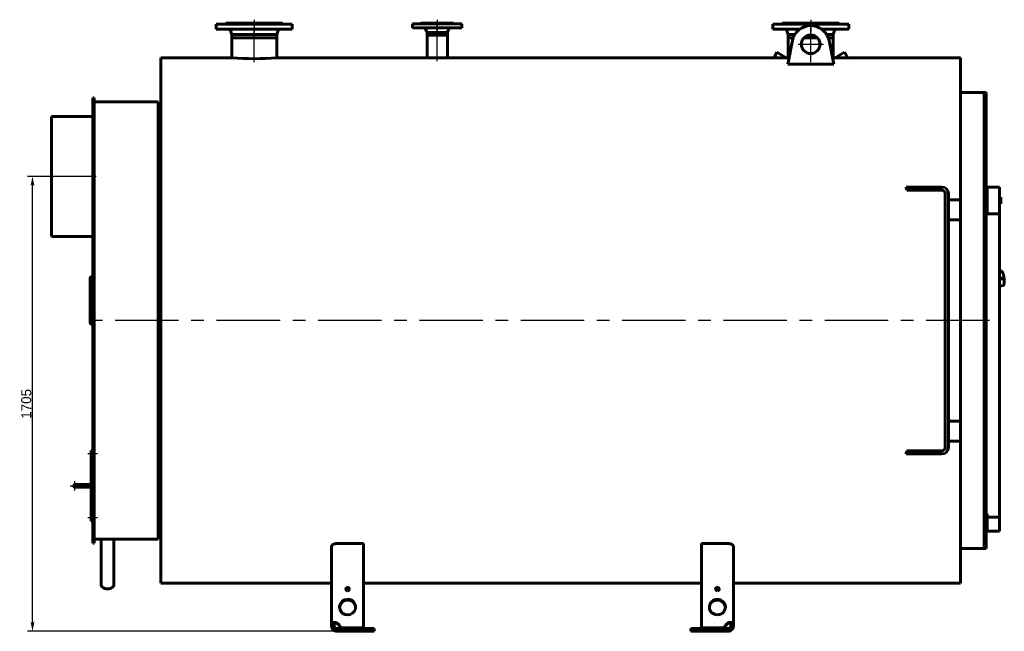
# Model space of a CAD drawing. Header units: millimetres. Extents: x 0 to 4976, y -202 to 841.
# Tile 3 of 6: x 1401 to 1893, y -152 to 154. Entities that reach past the tile are written whole.
import ezdxf

# ---------------------------------------------------------------- set-up
doc = ezdxf.new("R2010")
doc.units = ezdxf.units.MM
for name, pattern in [('CENTER_per1_scale0.029528', [1.5, 0.9375, -0.1875, 0.1875, -0.1875]), ('CENTER_per1_scale0.196850', [10, 6.25, -1.25, 1.25, -1.25]), ('CENTER_per1_scale0.228346', [11.6, 7.25, -1.45, 1.45, -1.45]), ('CENTER_per1_scale0.295276', [15, 9.375, -1.875, 1.875, -1.875]), ('CENTER_per1_scale0.393701', [20, 12.5, -2.5, 2.5, -2.5]), ('CENTER_per1_scale0.935039', [47.5, 29.6875, -5.9375, 5.9375, -5.9375]), ('CENTER_per2_scale0.688976', [35, 21.875, -4.375, 4.375, -4.375]), ('CENTER_per3_scale0.689565', [35.029906, 21.893691, -4.378738, 4.378738, -4.378738]), ('CENTER_per3_scale0.715261', [36.335241, 22.709526, -4.541905, 4.541905, -4.541905]), ('CENTER_per42_scale0.997375', [50.666667, 31.666667, -6.333333, 6.333333, -6.333333]), ('CENTER_per4_scale0.762795', [38.75, 24.21875, -4.84375, 4.84375, -4.84375])]:
    doc.linetypes.add(name, pattern=pattern)
doc.styles.add('TextStyle_1', font='T-FLEX Type A.TTF', dxfattribs={"height": 5})
doc.dimstyles.new('DIM_ST_1', dxfattribs={"dimtxt": 5, "dimasz": 5, "dimexe": 2.5, "dimexo": 0, "dimtad": 1, "dimlfac": 7.5, "dimrnd": 0.01, "dimdsep": 46, "dimtxsty": 'TextStyle_1', "dimblk": 'Arrow_3_C7_Status', "dimcen": 0.09, "dimclrd": 7, "dimclre": 7, "dimclrt": 7, "dimazin": 0, "dimtfac": 1, "dimtdec": 0, "dimtmove": 0, "dimatfit": 0, "dimldrblk": 'NONE', "dimfxl": 1, "dimtvp": 1, "dimtolj": 1, "dimarcsym": 0})

# ---------------------------------------------------------------- blocks, each defined once
blk = doc.blocks.new('Arrow_3_C7_Status')
at = {"color": 7, "linetype": 'Continuous', "lineweight": 0}
blk.add_line((-1, 0), (-0.8, 0), dxfattribs=at)
at = {"color": 7}
blk.add_solid([(-1, -0.2), (0, 0), (-0.8, 0), (-1, 0.2)], dxfattribs=at)
blk = doc.blocks.new('*D7')
at = {"color": 7, "lineweight": -2}
for p, q in [((-238.12, 75.33), (-250.12, 75.33)), ((-247.62, -147), (-247.62, 70.33)), ((-93.72, -152), (-250.12, -152))]:
    blk.add_line(p, q, dxfattribs=at)
at = {"layer": 'Defpoints', "color": 0}
for p in [(-247.62, 75.33), (-238.12, 75.33), (-93.72, -152)]:
    blk.add_point(p, dxfattribs=at)
at = {"color": 7, "lineweight": -2, "xscale": 5, "yscale": 5, "zscale": 5}
for p, rotation in [((-247.62, 75.33), 90), ((-247.62, -152), 270)]:
    blk.add_blockref('Arrow_3_C7_Status', p, dxfattribs=dict(at, rotation=rotation))
at = {"color": 7, "insert": (-250.74, -38.33), "char_height": 5, "attachment_point": 5, "rotation": 90, "style": 'TextStyle_1'}
blk.add_mtext('\\A1;1705{\\H0.5x;\\S^ ;}', dxfattribs=at)
blk = doc.blocks.new('_None')
blk = doc.blocks.new('Проекция_1')
at = {"color": 7, "linetype": 'CENTER_per1_scale0.029528', "lineweight": 25}
for p, q in [((-136.7826, 153.6667), (-136.7826, 150.1333)), ((-45.3159, 153.6667), (-45.3159, 150.1333)), ((141.3507, 153.6667), (141.3507, 150.1333))]:
    blk.add_line(p, q, dxfattribs=at)
at = {"color": 7, "linetype": 'CENTER_per1_scale0.393701', "lineweight": 25}
for p, q in [((-136.7826, 153.2667), (-136.7826, 147.2667)), ((141.3507, 153.2667), (141.3507, 147.2667))]:
    blk.add_line(p, q, dxfattribs=at)
at = {"color": 7, "linetype": 'CENTER_per1_scale0.295276', "lineweight": 25}
blk.add_line((-45.3159, 153.2667), (-45.3159, 147.9333), dxfattribs=at)
at = {"color": 7, "linetype": 'Continuous', "lineweight": 60}
for p, q in [((-155.7826, 151.4667), (-117.7826, 151.4667)), ((-155.7826, 151.4667), (-155.7826, 148.9333)), ((-155.7826, 148.9333), (-117.7826, 148.9333)), ((-122.4493, 151.6), (-151.1159, 151.6)), ((-151.1159, 151.6), (-151.1159, 151.4667)), ((-122.6493, 152), (-150.9159, 152)), ((-150.9159, 152), (-150.9159, 151.8)), ((-148.7254, 148.2002), (-148.0026, 146.2667)), ((-125.5626, 146.2667), (-124.8398, 148.2002)), ((-122.6493, 151.8), (-122.6493, 152)), ((-122.4493, 151.4667), (-122.4493, 151.6)), ((-117.7826, 148.9333), (-117.7826, 151.4667)), ((-57.6493, 151.6), (-32.9826, 151.6)), ((-57.6493, 151.6), (-57.6493, 149.6)), ((-57.6493, 149.6), (-32.9826, 149.6)), ((-53.4493, 152), (-37.1826, 152)), ((-53.4493, 152), (-53.4493, 151.8)), ((-51.1126, 149.1027), (-50.3893, 147.3333)), ((-40.2426, 147.3333), (-39.5192, 149.1027)), ((-37.1826, 151.8), (-37.1826, 152)), ((-32.9826, 149.6), (-32.9826, 151.6)), ((122.3507, 151.4667), (160.3507, 151.4667)), ((122.3507, 151.4667), (122.3507, 148.9333)), ((122.3507, 148.9333), (135.8499, 148.9333)), ((155.6841, 151.6), (127.0174, 151.6)), ((127.0174, 151.6), (127.0174, 151.4667)), ((155.4841, 152), (127.2174, 152)), ((127.2174, 152), (127.2174, 151.8)), ((129.408, 148.2002), (130.1307, 146.2667)), ((146.8516, 148.9333), (160.3507, 148.9333)), ((152.5707, 146.2667), (153.2935, 148.2002)), ((155.4841, 151.8), (155.4841, 152)), ((155.6841, 151.4667), (155.6841, 151.6)), ((160.3507, 148.9333), (160.3507, 151.4667)), ((-148.0026, 146.2667), (-148.0026, 144.6667)), ((-125.5626, 146.2667), (-148.0026, 146.2667)), ((-125.5626, 144.6667), (-148.0026, 144.6667)), ((-147.9826, 144.6667), (-147.9826, 134.6667)), ((-125.5826, 134.6667), (-125.5826, 144.6667)), ((-125.5626, 144.6667), (-125.5626, 146.2667)), ((-50.3893, 147.3333), (-50.3893, 146)), ((-50.3893, 147.3333), (-40.2426, 147.3333)), ((-40.2426, 146), (-50.3893, 146)), ((-50.3893, 146), (-50.3893, 134.6667)), ((-50.3893, 146), (-40.2426, 146)), ((-40.2426, 146), (-40.2426, 147.3333)), ((-40.2426, 134.6667), (-40.2426, 146)), ((132.1954, 143.2075), (129.8577, 131.4098)), ((130.1307, 146.2667), (130.1307, 144.6667)), ((133.3907, 146.2667), (130.1307, 146.2667)), ((132.6102, 144.6667), (130.1307, 144.6667)), ((130.1507, 144.6667), (130.1507, 134.6667)), ((144.6768, 144.6667), (138.0246, 144.6667)), ((152.5707, 146.2667), (149.3107, 146.2667)), ((152.5707, 144.6667), (150.0912, 144.6667)), ((152.8438, 131.4098), (150.5061, 143.2075)), ((152.5507, 134.6667), (152.5507, 144.6667)), ((152.5707, 144.6667), (152.5707, 146.2667)), ((-183.4493, 3.3333), (-183.4493, 134.6667)), ((-147.9826, 134.6667), (-183.4493, 134.6667)), ((-50.3893, 134.6667), (-125.5826, 134.6667)), ((122.8592, 134.6667), (-40.2426, 134.6667)), ((123.5224, 135.8153), (122.856, 134.6611)), ((124.4224, 137.3742), (123.5224, 135.8153)), ((129.1116, 134.6669), (124.4224, 137.3742)), ((130.1527, 134.6667), (129.0127, 134.6667)), ((153.591, 134.6667), (152.5485, 134.6667)), ((158.2791, 137.3742), (153.5899, 134.6669)), ((158.2791, 137.3742), (159.8455, 134.6611)), ((216.1507, 134.6667), (159.8423, 134.6667)), ((216.1507, 134.6667), (216.1507, 63.6667)), ((152.8438, 131.4098), (129.8577, 131.4098)), ((-217.4493, 104.0208), (-217.4493, 114.6667)), ((-216.7826, 114.6667), (-217.4493, 114.6667)), ((-216.7826, 104.0208), (-216.7826, 114.6667)), ((228.0174, 117.2), (216.1507, 117.2)), ((228.0174, 117.2), (228.0174, -110.5333)), ((228.0174, 3.3333), (228.0174, 117.2)), ((229.0841, 117.2), (228.0174, 117.2)), ((229.0841, 3.3333), (229.0841, 117.2)), ((-184.7826, 112.6666), (-216.7826, 112.6666)), ((-184.7826, 112.6666), (-184.7826, 3.3333)), ((-183.4493, 112), (-184.7826, 112)), ((-238.1159, 105.3333), (-217.4493, 105.3333)), ((-238.1159, 45.3333), (-238.1159, 105.3333)), ((-217.4493, 104.0208), (-217.4493, 103.3833)), ((-217.4493, 96.7167), (-217.4493, 103.3833)), ((-217.4493, 103.3833), (-216.7826, 103.3833)), ((-216.7826, 104.0208), (-216.7826, 103.3833)), ((-216.7826, 96.7167), (-216.7826, 103.3833)), ((-217.4493, 91.2367), (-217.4493, 96.7167)), ((-216.7826, 91.2367), (-216.7826, 96.7167)), ((-217.4493, 86.2704), (-217.4493, 91.2367)), ((-216.7826, 91.2367), (-216.7826, 86.2704)), ((-217.4493, 86.2704), (-217.4493, -108)), ((-216.7826, 86.2704), (-216.7826, -108)), ((189.0086, 70), (199.3915, 70)), ((199.3915, 70), (202.4198, 70)), ((206.9507, 70), (202.4198, 70)), ((229.0841, 56.6667), (229.0841, 70)), ((229.0841, 70), (229.4841, 70)), ((229.4841, 56.6667), (229.4841, 70)), ((229.4841, 70), (235.7507, 70)), ((235.7507, 70), (235.7507, 56.6667)), ((189.4353, 68.4), (199.3915, 68.4)), ((202.4198, 68.4), (199.3915, 68.4)), ((206.9507, 68.4), (202.4198, 68.4)), ((208.5507, 66.8), (208.5507, -60.1333)), ((210.1507, 66.8), (210.1507, -60.1333)), ((236.3107, 65.0139), (235.7507, 65.0139)), ((236.3107, 61.6801), (236.3107, 65.0139)), ((236.3107, 65.0077), (236.3107, 65.0077)), ((210.1507, 63.6667), (216.1507, 63.6667)), ((216.1507, 53.6667), (216.1507, 63.6667)), ((236.3107, 61.6801), (235.7507, 61.6801)), ((235.7507, 61.6723), (236.3107, 61.6723)), ((236.3107, 61.6758), (236.3107, 61.6779)), ((236.3107, 61.6728), (236.3107, 61.6758)), ((229.4841, 56.6667), (229.0841, 56.6667)), ((235.7507, 56.6667), (229.4841, 56.6667)), ((235.7507, -94.9604), (235.7507, 56.6667)), ((216.1507, 53.6667), (210.1507, 53.6667)), ((216.1507, 53.6667), (216.1507, -47)), ((-238.1159, 45.3333), (-217.4493, 45.3333)), ((-218.7826, 24.6312), (-218.7826, 2.6039)), ((-217.4493, 25.1411), (-218.1159, 25.1411)), ((236.3836, 28.0464), (235.7507, 27.9617)), ((237.5489, 24.6322), (235.7507, 24.3913)), ((237.5807, 24.6336), (237.5555, 24.6328)), ((237.5681, 24.6333), (237.5844, 24.6337)), ((235.7507, 23.9298), (237.6077, 24.1786)), ((235.7507, 20.5628), (237.3574, 20.7781)), ((237.6259, 24.1837), (237.6543, 24.1952)), ((-218.7826, 2.1581), (-218.7826, 2.6039)), ((-218.1159, 1.9685), (-217.4493, 1.9685)), ((-218.1159, 1.5348), (-217.4493, 1.5348)), ((-184.7826, 3.3333), (-184.7826, -106)), ((-183.4493, 3.3333), (-183.4493, -128)), ((228.0174, 3.3333), (228.0174, -110.5333)), ((229.0841, 3.3333), (229.0841, -110.5333)), ((210.1507, -47), (216.1507, -47)), ((216.1507, -57), (216.1507, -47)), ((216.1507, -57), (210.1507, -57)), ((216.1507, -57), (216.1507, -128)), ((-218.3826, -63), (-218.3826, -61.6667)), ((-218.3826, -61.6667), (-217.7159, -61.6667)), ((-218.3826, -63), (-218.3826, -95.6667)), ((-217.7159, -61.6667), (-217.7159, -63)), ((-217.4493, -62.6667), (-217.7159, -62.6667)), ((-217.7159, -95.6667), (-217.7159, -63)), ((189.0086, -63.3333), (199.3915, -63.3333)), ((189.4353, -61.7333), (199.3915, -61.7333)), ((199.3915, -61.7333), (202.4198, -61.7333)), ((202.4198, -63.3333), (199.3915, -63.3333)), ((206.9507, -61.7333), (202.4198, -61.7333)), ((206.9507, -63.3333), (202.4198, -63.3333)), ((-217.7159, -64), (-217.4493, -64)), ((-224.7159, -78.6667), (-226.3826, -78.6667)), ((-218.3826, -78.6667), (-224.7159, -78.6667)), ((-218.3826, -78.6667), (-224.7159, -78.6667)), ((-226.3826, -80), (-224.7159, -80)), ((-224.7159, -80), (-218.3826, -80)), ((229.0841, -100.3808), (229.0841, -93.2353)), ((229.4841, -93.2353), (229.0841, -93.2353)), ((229.4841, -94.9604), (229.4841, -93.2353)), ((-218.3826, -97), (-218.3826, -95.6667)), ((-217.7159, -97), (-218.3826, -97)), ((-217.4493, -94.6667), (-217.7159, -94.6667)), ((-217.7159, -95.6667), (-217.7159, -97)), ((-217.7159, -96), (-217.4493, -96)), ((229.4841, -101.9889), (229.4841, -94.9604)), ((235.7507, -94.9604), (229.4841, -94.9604)), ((235.7507, -101.9889), (235.7507, -94.9604)), ((229.0841, -100.3808), (229.4841, -100.3808)), ((229.4841, -101.9889), (235.7507, -101.9889)), ((-217.4493, -108), (-216.7826, -108)), ((-216.7826, -106), (-213.3159, -106)), ((-213.3159, -106), (-210.1159, -106)), ((-213.3159, -106), (-213.3159, -128.5803)), ((-210.1159, -106), (-206.9159, -106)), ((-206.9159, -106), (-206.9159, -128.5803)), ((-206.9159, -106), (-184.7826, -106)), ((-184.7826, -105.3333), (-183.4493, -105.3333)), ((-82.1159, -108.1557), (-95.4493, -108.1557)), ((-82.1159, -108.1557), (-82.1159, -150.1928)), ((100.0174, -108.1557), (86.6841, -108.1557)), ((86.6841, -150.1928), (86.6841, -108.1557)), ((-98.1159, -148.4708), (-98.1159, -109.5992)), ((102.6841, -109.5992), (102.6841, -148.4708)), ((216.1507, -110.5333), (228.0174, -110.5333)), ((228.0174, -110.5333), (229.0841, -110.5333)), ((-210.1163, -130.843), (-210.1163, -130.843)), ((-210.1156, -130.843), (-210.1156, -130.843)), ((-183.4493, -128), (-98.1159, -128)), ((-82.1159, -128), (86.6841, -128)), ((95.5318, -131.0484), (93.8364, -131.0484)), ((95.3308, -130.6621), (94.0373, -130.6621)), ((102.6841, -128), (216.1507, -128)), ((-98.1159, -148.4708), (-98.1159, -149.3333)), ((-98.1159, -148.4708), (-96.7826, -148.4708)), ((-98.1159, -149.3333), (-96.7826, -149.3333)), ((-96.7826, -148.4708), (-96.7826, -149.3333)), ((-95.4493, -148.1257), (-95.4493, -147.7807)), ((-95.4493, -150.6667), (-93.7163, -150.6667)), ((-95.4493, -150.6667), (-95.4493, -152)), ((-95.4493, -152), (-93.7163, -152)), ((-93.7163, -150.5379), (-93.7163, -150.1928)), ((-82.1159, -150.1928), (-93.7163, -150.1928)), ((-82.1159, -150.5379), (-93.7163, -150.5379)), ((-93.7163, -150.6667), (-93.7163, -152)), ((-76.7826, -150.6667), (-93.7163, -150.6667)), ((-93.7163, -152), (-76.7826, -152)), ((-82.1159, -150.1928), (-82.1159, -150.5379)), ((-76.7826, -152), (-76.7826, -150.6667)), ((98.2844, -150.6667), (81.3507, -150.6667)), ((81.3507, -150.6667), (81.3507, -152)), ((81.3507, -152), (98.2844, -152)), ((86.6841, -150.1928), (86.6841, -150.5379)), ((98.2844, -150.1928), (86.6841, -150.1928)), ((98.2844, -150.5379), (86.6841, -150.5379)), ((98.2844, -150.5379), (98.2844, -150.1928)), ((98.2844, -150.6667), (100.0174, -150.6667)), ((98.2844, -152), (98.2844, -150.6667)), ((98.2844, -152), (100.0174, -152)), ((100.0174, -148.1257), (100.0174, -147.7807)), ((100.0174, -150.6667), (100.0174, -152)), ((101.3507, -149.3333), (101.3507, -148.4708)), ((102.6841, -148.4708), (101.3507, -148.4708)), ((102.6841, -149.3333), (101.3507, -149.3333)), ((102.6841, -149.3333), (102.6841, -148.4708))]:
    blk.add_line(p, q, dxfattribs=at)
at = {"color": 7, "linetype": 'CENTER_per3_scale0.689565', "lineweight": 25}
for p, q in [((-136.7826, 132.5216), (-136.7826, 149.8669)), ((141.3507, 132.5216), (141.3507, 149.8669))]:
    blk.add_line(p, q, dxfattribs=at)
at = {"color": 7, "linetype": 'CENTER_per3_scale0.715261', "lineweight": 25}
blk.add_line((-45.3159, 132.902), (-45.3159, 150.7694), dxfattribs=at)
at = {"color": 7, "linetype": 'CENTER_per2_scale0.688976', "lineweight": 25}
for p, q in [((141.3507, 135.06), (141.3507, 147.7267)), ((135.0174, 141.3933), (147.6841, 141.3933))]:
    blk.add_line(p, q, dxfattribs=at)
at = {"color": 7, "linetype": 'CENTER_per4_scale0.762795', "lineweight": 25}
blk.add_line((-215.7826, 75.3333), (-239.7826, 75.3333), dxfattribs=at)
at = {"color": 7, "linetype": 'CENTER_per42_scale0.997375', "lineweight": 25}
blk.add_line((230.7507, 3.3333), (-218.4493, 3.3333), dxfattribs=at)
at = {"color": 7, "linetype": 'CENTER_per1_scale0.228346', "lineweight": 25}
for p, q in [((-215.1693, -63.3333), (-220.0493, -63.3333)), ((-215.1693, -95.3333), (-220.0493, -95.3333))]:
    blk.add_line(p, q, dxfattribs=at)
at = {"color": 7, "linetype": 'CENTER_per1_scale0.196850', "lineweight": 25}
for p, q in [((-226.3826, -81.6667), (-226.3826, -77)), ((-228.7159, -79.3333), (-224.0493, -79.3333))]:
    blk.add_line(p, q, dxfattribs=at)
at = {"color": 7, "linetype": 'CENTER_per1_scale0.935039', "lineweight": 25}
blk.add_line((-226.3826, -79.3333), (-216.7159, -79.3333), dxfattribs=at)
at = {"color": 7, "lineweight": 60, "flags": 128}
for points in [[(-218.1159, 25.1411), (-218.1813, 25.1387), (-218.246, 25.1313), (-218.3095, 25.1192), (-218.3711, 25.1024), (-218.4302, 25.0811), (-218.4863, 25.0554), (-218.5389, 25.0257), (-218.5873, 24.9922), (-218.6313, 24.9552), (-218.6702, 24.915), (-218.7039, 24.8721), (-218.7319, 24.8268), (-218.7539, 24.7796), (-218.7698, 24.731), (-218.7794, 24.6813), (-218.7826, 24.6312)], [(237.3573, 20.7781), (237.3596, 20.7784), (237.3959, 20.7846), (237.4316, 20.7931), (237.4665, 20.8039), (237.5005, 20.8168), (237.5335, 20.8317), (237.5656, 20.8487), (237.5966, 20.8676), (237.6266, 20.8883), (237.6556, 20.911), (237.6836, 20.9355), (237.7107, 20.9619), (237.7369, 20.9904), (237.7624, 21.0211), (237.7872, 21.0542), (237.8114, 21.09), (237.8351, 21.1287), (237.8582, 21.1707), (237.8806, 21.216), (237.9023, 21.2646), (237.9229, 21.3161), (237.9424, 21.3702), (237.9605, 21.4261), (237.9773, 21.4835), (237.9927, 21.5422), (238.007, 21.602), (238.0201, 21.663), (238.0322, 21.7252), (238.0433, 21.7885), (238.0535, 21.8531), (238.0628, 21.9188), (238.0713, 21.9858), (238.079, 22.0541), (238.0859, 22.1236), (238.0921, 22.1943), (238.0975, 22.2663), (238.1022, 22.3394), (238.1062, 22.4138), (238.1095, 22.4893), (238.1121, 22.566), (238.1141, 22.6438), (238.1153, 22.7226), (238.1159, 22.8025), (238.1159, 22.8833), (238.1151, 22.9652), (238.1138, 23.0479), (238.1117, 23.1315), (238.1091, 23.2159), (238.1058, 23.3011), (238.1018, 23.387), (238.0972, 23.4735), (238.092, 23.5607), (238.0862, 23.6485), (238.0798, 23.7367), (238.0727, 23.8254), (238.0651, 23.9145), (238.0568, 24.0039), (238.048, 24.0936), (238.0385, 24.1836), (238.0285, 24.2737), (238.018, 24.3639), (238.0068, 24.4542), (237.9951, 24.5445), (237.9829, 24.6347), (237.9701, 24.7248), (237.9567, 24.8147), (237.9429, 24.9043), (237.9285, 24.9937), (237.9136, 25.0827), (237.8983, 25.1713), (237.8824, 25.2594), (237.866, 25.347), (237.8492, 25.434), (237.832, 25.5204), (237.8142, 25.6061), (237.796, 25.691), (237.7774, 25.7752), (237.7584, 25.8585), (237.739, 25.9409), (237.7191, 26.0223), (237.6989, 26.1028), (237.6782, 26.1822), (237.6572, 26.2605), (237.6358, 26.3377), (237.6141, 26.4137), (237.592, 26.4885), (237.5695, 26.5621), (237.5467, 26.6344), (237.5235, 26.7053), (237.5, 26.7749), (237.4761, 26.8431), (237.4518, 26.91), (237.4272, 26.9754), (237.4022, 27.0393), (237.3769, 27.1018), (237.3511, 27.1629), (237.3248, 27.2225), (237.2981, 27.2806), (237.2708, 27.3372), (237.2429, 27.3925), (237.2144, 27.4463), (237.1851, 27.4987), (237.1549, 27.5496), (237.1237, 27.5992), (237.0914, 27.6473), (237.0578, 27.6939), (237.0228, 27.7387), (236.9867, 27.7811), (236.9498, 27.8208), (236.9166, 27.8532), (236.8837, 27.8826), (236.8509, 27.9091), (236.8183, 27.9329), (236.7857, 27.9543), (236.7529, 27.9734), (236.72, 27.9903), (236.6832, 28.0066), (236.6462, 28.0203), (236.609, 28.0315), (236.5716, 28.0402), (236.5342, 28.0464), (236.4967, 28.0502), (236.4619, 28.0514), (236.45, 28.0514)], [(237.6623, 24.2509), (237.6608, 24.226), (237.6563, 24.2136), (237.6493, 24.2022), (237.6401, 24.1926), (237.6294, 24.1854), (237.6209, 24.1829)], [(-218.7826, 2.6039), (-218.7794, 2.5417), (-218.7698, 2.4801), (-218.7539, 2.4197), (-218.7319, 2.361), (-218.7039, 2.3047), (-218.6702, 2.2512), (-218.6313, 2.2011), (-218.5873, 2.1548), (-218.5389, 2.1129), (-218.4863, 2.0758), (-218.4302, 2.0437), (-218.3711, 2.0169), (-218.3095, 1.9959), (-218.246, 1.9808), (-218.1813, 1.9716), (-218.1159, 1.9685)], [(-218.7826, 2.1581), (-218.7794, 2.0971), (-218.7698, 2.0367), (-218.7539, 1.9774), (-218.7319, 1.9198), (-218.7039, 1.8646), (-218.6702, 1.8121), (-218.6313, 1.7629), (-218.5873, 1.7176), (-218.5389, 1.6765), (-218.4863, 1.64), (-218.4302, 1.6085), (-218.3711, 1.5823), (-218.3095, 1.5617), (-218.246, 1.5468), (-218.1813, 1.5378), (-218.1159, 1.5348)], [(-98.1159, -109.5992), (-98.1116, -109.5182), (-98.0984, -109.4372), (-98.0767, -109.3566), (-98.0452, -109.2743), (-98.0048, -109.1928), (-97.9554, -109.1125), (-97.8989, -109.0359), (-97.8342, -108.9608), (-97.7616, -108.8876), (-97.6786, -108.8144), (-97.5874, -108.7437), (-97.4885, -108.6759), (-97.3871, -108.614), (-97.2791, -108.5551), (-97.1649, -108.4995), (-97.0409, -108.4458), (-96.9109, -108.3959), (-96.7755, -108.3503), (-96.6448, -108.3118), (-96.5101, -108.2771), (-96.372, -108.2466), (-96.2262, -108.2196), (-96.0776, -108.1972), (-95.9267, -108.1795), (-95.8088, -108.1692), (-95.6901, -108.1618), (-95.5698, -108.1572), (-95.4493, -108.1557)], [(100.0174, -108.1557), (100.1604, -108.1579), (100.3031, -108.1642), (100.4448, -108.1748), (100.5892, -108.19), (100.7319, -108.2096), (100.8722, -108.2334), (101.0057, -108.2605), (101.1362, -108.2914), (101.2633, -108.326), (101.39, -108.3653), (101.5125, -108.4082), (101.6302, -108.4545), (101.7421, -108.5036), (101.8488, -108.5559), (101.9499, -108.6109), (102.0478, -108.6702), (102.1394, -108.7321), (102.2245, -108.7964), (102.3038, -108.8637), (102.3761, -108.9331), (102.441, -109.0043), (102.4999, -109.079), (102.5509, -109.1552), (102.5938, -109.2325), (102.6211, -109.2924), (102.6435, -109.3527), (102.6611, -109.4134), (102.6738, -109.4752), (102.6815, -109.5372), (102.6841, -109.5992)], [(-95.4493, -147.7807), (-95.5828, -147.7319), (-95.7176, -147.6885), (-95.8527, -147.6504), (-95.9918, -147.6168), (-96.1306, -147.5889), (-96.2682, -147.5666), (-96.3997, -147.5505), (-96.5294, -147.5395), (-96.6565, -147.5338), (-96.7845, -147.5332), (-96.9091, -147.5381), (-97.0294, -147.5483), (-97.1372, -147.5624), (-97.2407, -147.5811), (-97.3396, -147.6041), (-97.4362, -147.6324), (-97.5273, -147.6652), (-97.6124, -147.7023), (-97.6882, -147.742), (-97.7582, -147.7855), (-97.8222, -147.8328), (-97.8816, -147.8853), (-97.9343, -147.9416), (-97.9804, -148.0016), (-98.0217, -148.069), (-98.0554, -148.1404), (-98.0816, -148.2155), (-98.1008, -148.2968), (-98.1122, -148.382), (-98.1159, -148.4708)], [(102.6841, -148.4708), (102.6808, -148.3881), (102.671, -148.3085), (102.6545, -148.2323), (102.6303, -148.1574), (102.5988, -148.0861), (102.5599, -148.0187), (102.515, -147.9568), (102.4632, -147.8987), (102.4046, -147.8446), (102.3371, -147.7929), (102.2625, -147.7456), (102.1813, -147.7027), (102.0988, -147.6665), (102.0106, -147.6344), (101.9171, -147.6066), (101.8157, -147.5825), (101.7092, -147.563), (101.5982, -147.5483), (101.488, -147.5388), (101.3742, -147.5337), (101.2573, -147.5331), (101.1343, -147.5374), (101.0087, -147.5465), (100.8813, -147.5605), (100.7409, -147.5815), (100.5991, -147.6084), (100.4568, -147.6412), (100.3096, -147.6813), (100.1629, -147.7278), (100.0174, -147.7807)], [(-95.4493, -148.1257), (-95.5336, -148.0645), (-95.621, -148.0089), (-95.7107, -147.9597), (-95.8018, -147.9175), (-95.8759, -147.889), (-95.9505, -147.8654), (-96.0249, -147.8471), (-96.0982, -147.8344), (-96.1696, -147.8274), (-96.2451, -147.8265), (-96.3176, -147.8326), (-96.3863, -147.8455), (-96.4502, -147.8653), (-96.5035, -147.889), (-96.5526, -147.9181), (-96.5969, -147.9522), (-96.6363, -147.9909), (-96.6712, -148.035), (-96.7012, -148.0835), (-96.7261, -148.136), (-96.7462, -148.1919), (-96.7627, -148.2567), (-96.774, -148.3251), (-96.7805, -148.3967), (-96.7826, -148.4708)], [(101.3507, -148.4708), (101.348, -148.3871), (101.3395, -148.3067), (101.3248, -148.2304), (101.3033, -148.1591), (101.2805, -148.1055), (101.2527, -148.0554), (101.2199, -148.0094), (101.1821, -147.9679), (101.1394, -147.9313), (101.0871, -147.8974), (101.029, -147.8697), (100.9658, -147.8485), (100.8982, -147.8342), (100.8336, -147.8274), (100.7659, -147.8263), (100.696, -147.8308), (100.6247, -147.8408), (100.5508, -147.8567), (100.476, -147.8782), (100.4012, -147.9048), (100.327, -147.9364), (100.247, -147.9762), (100.1684, -148.0214), (100.0917, -148.0714), (100.0174, -148.1257)]]:
    blk.add_lwpolyline(points, dxfattribs=at)
at = {"color": 7, "linetype": 'Continuous', "lineweight": 60}
blk.add_circle((141.3507, 141.3933), 4.6667, dxfattribs=at)
for centre, radius, start, end in [((-151.1159, 151.8), 0.2, 270, 0), ((-149.9743, 147.7333), 1.3333, 20.496222, 64.158067), ((-123.5909, 147.7333), 1.3333, 115.841933, 159.503778), ((-122.4493, 151.8), 0.2, 180, 270), ((-53.6493, 151.8), 0.2, 270, 0.000012), ((-51.8532, 148.8), 0.8, 22.235899, 90), ((-38.7787, 148.8), 0.8, 90, 157.764101), ((-36.9826, 151.8), 0.2, 180, 270), ((127.0174, 151.8), 0.2, 270, 0), ((128.159, 147.7333), 1.3333, 20.496222, 64.158067), ((141.3507, 141.3933), 9.3333, 11.207913, 168.792087), ((154.5424, 147.7333), 1.3333, 115.841933, 159.503778), ((155.6841, 151.8), 0.2, 179.999981, 270), ((-136.7826, 265.5207), 131.3325, 265.108187, 274.891984), ((-45.3159, 265.905), 131.3364, 267.786685, 272.213808), ((125.5396, 667.0915), 532.4372, 269.711209, 269.999317), ((125.5248, 656.2012), 521.5468, 270.000928, 270.394061), ((141.3133, 265.5239), 131.3325, 265.124583, 265.276003), ((141.3888, 265.524), 131.3325, 274.723705, 274.875307), ((157.1821, 656.2011), 521.5468, 269.605384, 270.292599), ((-8.7936, 16.3952), 204.937, 14.700122, 15.16308), ((206.9507, 66.8), 3.2, 360, 90), ((206.9507, 66.8), 1.6, 360, 90), ((236.4564, 27.5344), 0.517, 90.702226, 98.083351), ((237.5578, 24.5661), 0.0667, 91.952445, 97.63074), ((220.5034, 22.2195), 17.23, 6.741467, 7.838065), ((237.5989, 24.2447), 0.0667, 277.63074, 291.901338), ((220.699, 22.2457), 17.0814, 6.741467, 7.838065), ((-8.7936, -9.7285), 204.9371, 344.83692, 345.299878), ((206.9507, -60.1333), 1.6, 270, 360), ((206.9507, -60.1333), 3.2, 270, 360), ((-226.3826, -79.3333), 0.6667, 90, 179.99999), ((-226.3826, -79.3333), 0.6667, 179.99999, 270), ((-210.1159, -214.6326), 108.6704, 88.488907, 91.511609), ((-95.4494, -149.3334), 2.6666, 179.998025, 270.001975), ((-95.4491, -149.3332), 1.3335, 180.006163, 269.993837), ((100.0175, -149.3334), 2.6666, 269.998025, 0.001975), ((100.0173, -149.3332), 1.3335, 270.006163, 359.993837)]:
    blk.add_arc(centre, radius, start, end, dxfattribs=at)
for centre, major_axis, ratio, start_param, end_param in [((236.8529, 24.4099), (0.4911, -3.6656), 0.22414387, 1.54425181, 1.58627187), ((236.8529, 24.4099), (0.4911, -3.6656), 0.22414387, 1.50223115, 1.54425181), ((236.9032, 24.4166), (0.4867, -3.6328), 0.22414387, 1.54425176, 1.5862731), ((236.9032, 24.4166), (0.4867, -3.6328), 0.22414387, 1.50223074, 1.54425176), ((-210.1159, -128.5803), (3.2, 0), 0.70710678, 3.14159265, 4.71238898), ((-210.1159, -128.5803), (3.2, 0), 0.70710678, 4.71238898, 6.28318531), ((-90.1159, -130.8743), (0.8667, 0), 0.96592583, 6.02138592, 10.99557429), ((-90.1159, -131.2194), (0.8667, 0), 0.96592583, 0.2076028, 2.93398986), ((-90.1159, -130.8743), (0.8667, 0), 0.96592583, 4.71238898, 6.02138592), ((94.6841, -130.8743), (0.8667, 0), 0.96592583, 0.26179939, 4.71238898), ((94.6841, -131.2194), (0.8667, 0), 0.96592583, 0.26179939, 2.93398986), ((94.6841, -130.8743), (0.8667, 0), 0.96592583, 4.71238898, 6.54498469), ((94.6841, -131.2194), (-0.8667, 0), 0.96592583, 3.34919545, 3.40339204), ((-90.1159, -139.8896), (4, 0), 0.96592583, 6.02138592, 10.99557429), ((-90.1159, -140.2347), (4, 0), 0.96592583, 0.04467306, 3.0969196), ((94.6841, -139.8896), (4, 0), 0.96592583, 0.26179939, 4.71238898), ((94.6841, -140.2347), (4, 0), 0.96592583, 0.26179939, 3.0969196), ((-90.1159, -139.8896), (4, 0), 0.96592583, 4.71238898, 6.02138592), ((94.6841, -139.8896), (4, 0), 0.96592583, 4.71238898, 6.5449847), ((94.6841, -140.2347), (4, 0), 0.96592583, 0.04467306, 0.26179939), ((-97.0201, -150.6205), (3.3333, 0), 0.96592583, 0.13323417, 1.08010144), ((-97.0201, -150.9656), (3.3333, 0), 0.96592583, 0.13323417, 1.08010144), ((101.5882, -150.6205), (-3.3333, 0), 0.96592583, 5.20308387, 6.14995114), ((101.5882, -150.9656), (-3.3333, 0), 0.96592583, 5.20308387, 6.14995114)]:
    blk.add_ellipse(centre, major_axis=major_axis, ratio=ratio, start_param=start_param, end_param=end_param, dxfattribs=at)
dim = blk.add_linear_dim(base=(-247.62, 75.3333), p1=(-93.7163, -152), p2=(-238.1159, 75.3333), angle=90, text='<>{\\H0.5x;\\S^ ;}', dimstyle='DIM_ST_1')
dim.commit()
dim.dimension.update_dxf_attribs({"geometry": '*D7', "text_midpoint": (-247.62, -38.3333), "dimtype": 160})

msp = doc.modelspace()

# ---------------------------------------------------------------- block references
msp.add_blockref('Проекция_1', (1654.99, 0))

doc.saveas('drawing.dxf')
